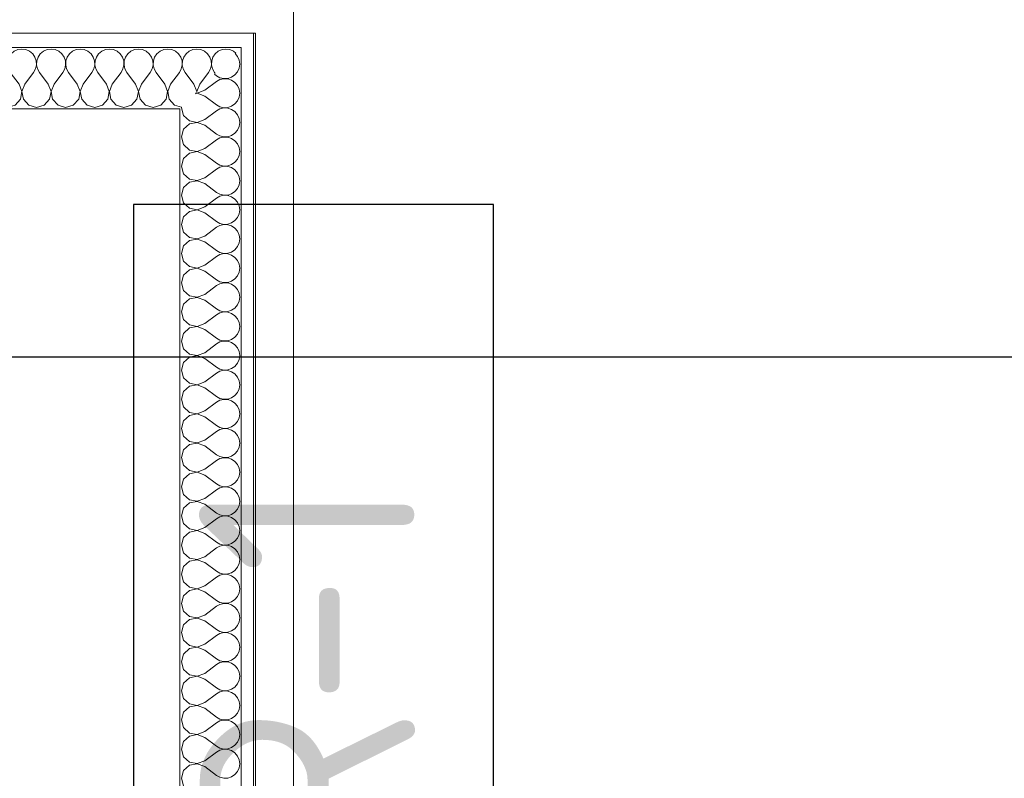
# Model space of a CAD drawing. Header units: millimetres. Extents: x -39149 to 267781, y -2340 to 58540.
# Tile 47 of 244: x 18067 to 18887, y 9629 to 10261. Entities that reach past the tile are written whole.
import ezdxf
from ezdxf.enums import TextEntityAlignment as Align

# ---------------------------------------------------------------- set-up
doc = ezdxf.new("R2010")
doc.units = ezdxf.units.MM
doc.header["$LTSCALE"] = 100
doc.header["$MEASUREMENT"] = 0
doc.linetypes.add('B0704', pattern=[150, 100, -50])
for name, color, linetype in [('22 C Binnenwanden', 7, 'Continuous'), ('22 C Binnenwanden Doorsnede-arcering', 7, 'Continuous'), ('22 C Binnenwanden Laagscheidingslijnen', 7, 'Continuous'), ('45 Plafond', 7, 'Continuous'), ('EL6131--_KG', 3, 'Continuous'), ('EL6311--_LICHT_BINNEN', 3, 'Continuous'), ('T Maatvoering 1_ 50', 7, 'Continuous')]:
    doc.layers.add(name, color=color, linetype=linetype)
doc.styles.add('BURO-018', font='isocp.shx', dxfattribs={"height": 180})

# ---------------------------------------------------------------- blocks, each defined once
blk = doc.blocks.new('Slab_152_7', base_point=(61.48, 11625))
at = {"layer": '45 Plafond', "color": 8, "linetype": 'Continuous', "lineweight": 0}
blk.add_lwpolyline([(61.48, 11625), (7161.48, 11625), (7161.48, 7850), (18261.48, 7850), (18261.48, 10250), (18050.2, 10250), (18050.2, 11625), (35849.88, 11625), (35849.88, 11399.97), (36099.88, 11399.97), (36099.88, 12175), (39053.15, 12175), (39053.15, 11445), (43211.48, 11445), (43211.48, 10132), (43211.48, 5466.07), (41411.48, 5466.07), (41411.48, 10199.65), (34211.48, 10199.65), (34211.48, 612.08, -0.138201), (61.48, 5162.88)], format="xyb", close=True, dxfattribs=at)
blk = doc.blocks.new('*X564')
at = {"layer": '22 C Binnenwanden Doorsnede-arcering', "color": 8, "linetype": 'Continuous', "lineweight": 0}
for p, q in [((18248.17, 10230.67), (18246.22, 10233.02)), ((18249.52, 10227.6), (18248.17, 10230.67)), ((18248.17, 10217.9), (18249.52, 10220.97)), ((18249.99, 10224.29), (18249.52, 10227.6)), ((18249.52, 10220.97), (18249.99, 10224.29)), ((18228.97, 10215.77), (18230.56, 10214.57)), ((18230.56, 10214.57), (18233.49, 10212.95)), ((18233.49, 10212.95), (18236.75, 10212.19)), ((18240.1, 10212.35), (18243.27, 10213.42)), ((18243.27, 10213.42), (18246.03, 10215.32)), ((18246.03, 10215.32), (18248.17, 10217.9)), ((18220.84, 10202.43), (18230.56, 10209.71)), ((18233.49, 10211.34), (18230.56, 10209.71)), ((18236.75, 10212.09), (18233.49, 10211.34)), ((18236.75, 10212.19), (18240.1, 10212.35)), ((18240.1, 10211.93), (18236.75, 10212.09)), ((18243.27, 10210.86), (18240.1, 10211.93)), ((18246.03, 10208.96), (18243.27, 10210.86)), ((18248.17, 10206.38), (18246.03, 10208.96)), ((18249.52, 10203.32), (18248.17, 10206.38)), ((18214.65, 10199.95), (18212.8, 10199.6)), ((18213.47, 10200.27), (18214.65, 10200.05)), ((18214.65, 10200.05), (18220.84, 10202.43)), ((18220.84, 10197.57), (18214.65, 10199.95)), ((18220.84, 10197.57), (18230.56, 10190.29)), ((18248.17, 10193.62), (18249.52, 10196.68)), ((18249.99, 10200), (18249.52, 10203.32)), ((18249.52, 10196.68), (18249.99, 10200)), ((18201.56, 10188.36), (18201.41, 10187.86)), ((18230.56, 10190.29), (18233.49, 10188.66)), ((18233.49, 10188.66), (18236.75, 10187.91)), ((18236.75, 10187.91), (18240.1, 10188.07)), ((18240.1, 10188.07), (18243.27, 10189.14)), ((18243.27, 10189.14), (18246.03, 10191.04)), ((18246.03, 10191.04), (18248.17, 10193.62)), ((18201.41, 10187.86), (18203.23, 10181.47)), ((18203.23, 10181.47), (18208.13, 10177)), ((18220.84, 10178.14), (18230.56, 10185.43)), ((18233.49, 10187.05), (18230.56, 10185.43)), ((18236.75, 10187.81), (18233.49, 10187.05)), ((18240.1, 10187.65), (18236.75, 10187.81)), ((18243.27, 10186.58), (18240.1, 10187.65)), ((18246.03, 10184.68), (18243.27, 10186.58)), ((18248.17, 10182.1), (18246.03, 10184.68)), ((18249.52, 10179.03), (18248.17, 10182.1)), ((18208.13, 10174.43), (18203.23, 10169.96)), ((18208.13, 10177), (18214.65, 10175.76)), ((18214.65, 10175.67), (18208.13, 10174.43)), ((18214.65, 10175.76), (18220.84, 10178.14)), ((18220.84, 10173.29), (18214.65, 10175.67)), ((18220.84, 10173.29), (18230.56, 10166)), ((18248.17, 10169.33), (18249.52, 10172.4)), ((18249.99, 10175.71), (18249.52, 10179.03)), ((18249.52, 10172.4), (18249.99, 10175.71)), ((18203.23, 10169.96), (18201.41, 10163.57)), ((18201.41, 10163.57), (18203.23, 10157.19)), ((18230.56, 10166), (18233.49, 10164.38)), ((18233.49, 10164.38), (18236.75, 10163.62)), ((18236.75, 10163.52), (18233.49, 10162.76)), ((18236.75, 10163.62), (18240.1, 10163.78)), ((18240.1, 10163.36), (18236.75, 10163.52)), ((18240.1, 10163.78), (18243.27, 10164.85)), ((18243.27, 10164.85), (18246.03, 10166.75)), ((18246.03, 10166.75), (18248.17, 10169.33)), ((18203.23, 10157.19), (18208.13, 10152.71)), ((18220.84, 10153.86), (18230.56, 10161.14)), ((18233.49, 10162.76), (18230.56, 10161.14)), ((18243.27, 10162.29), (18240.1, 10163.36)), ((18246.03, 10160.39), (18243.27, 10162.29)), ((18248.17, 10157.81), (18246.03, 10160.39)), ((18249.52, 10154.75), (18248.17, 10157.81)), ((18208.13, 10150.15), (18203.23, 10145.67)), ((18208.13, 10152.71), (18214.65, 10151.48)), ((18214.65, 10151.38), (18208.13, 10150.15)), ((18214.65, 10151.48), (18220.84, 10153.86)), ((18220.84, 10149), (18214.65, 10151.38)), ((18220.84, 10149), (18230.56, 10141.71)), ((18248.17, 10145.04), (18249.52, 10148.11)), ((18249.99, 10151.43), (18249.52, 10154.75)), ((18249.52, 10148.11), (18249.99, 10151.43)), ((18203.23, 10145.67), (18201.41, 10139.29)), ((18201.41, 10139.29), (18203.23, 10132.9)), ((18230.56, 10141.71), (18233.49, 10140.09)), ((18233.49, 10140.09), (18236.75, 10139.33)), ((18236.75, 10139.24), (18233.49, 10138.48)), ((18236.75, 10139.33), (18240.1, 10139.5)), ((18240.1, 10139.07), (18236.75, 10139.24)), ((18240.1, 10139.5), (18243.27, 10140.57)), ((18243.27, 10138), (18240.1, 10139.07)), ((18243.27, 10140.57), (18246.03, 10142.47)), ((18246.03, 10142.47), (18248.17, 10145.04)), ((18203.23, 10132.9), (18208.13, 10128.42)), ((18220.84, 10129.57), (18230.56, 10136.86)), ((18233.49, 10138.48), (18230.56, 10136.86)), ((18246.03, 10136.11), (18243.27, 10138)), ((18248.17, 10133.53), (18246.03, 10136.11)), ((18249.52, 10130.46), (18248.17, 10133.53)), ((18208.13, 10125.86), (18203.23, 10121.38)), ((18208.13, 10128.42), (18214.65, 10127.19)), ((18214.65, 10127.09), (18208.13, 10125.86)), ((18214.65, 10127.19), (18220.84, 10129.57)), ((18220.84, 10124.71), (18214.65, 10127.09)), ((18220.84, 10124.71), (18230.56, 10117.43)), ((18248.17, 10120.76), (18249.52, 10123.82)), ((18249.99, 10127.14), (18249.52, 10130.46)), ((18249.52, 10123.82), (18249.99, 10127.14)), ((18203.23, 10121.38), (18201.41, 10115)), ((18201.41, 10115), (18203.23, 10108.62)), ((18230.56, 10117.43), (18233.49, 10115.81)), ((18233.49, 10115.81), (18236.75, 10115.05)), ((18236.75, 10114.95), (18233.49, 10114.19)), ((18236.75, 10115.05), (18240.1, 10115.21)), ((18240.1, 10114.79), (18236.75, 10114.95)), ((18240.1, 10115.21), (18243.27, 10116.28)), ((18243.27, 10113.72), (18240.1, 10114.79)), ((18243.27, 10116.28), (18246.03, 10118.18)), ((18246.03, 10118.18), (18248.17, 10120.76)), ((18203.23, 10108.62), (18208.13, 10104.14)), ((18220.84, 10105.29), (18230.56, 10112.57)), ((18233.49, 10114.19), (18230.56, 10112.57)), ((18246.03, 10111.82), (18243.27, 10113.72)), ((18248.17, 10109.24), (18246.03, 10111.82)), ((18249.52, 10106.18), (18248.17, 10109.24)), ((18249.99, 10102.86), (18249.52, 10106.18)), ((18208.13, 10101.58), (18203.23, 10097.1)), ((18208.13, 10104.14), (18214.65, 10102.91)), ((18214.65, 10102.81), (18208.13, 10101.58)), ((18214.65, 10102.91), (18220.84, 10105.29)), ((18220.84, 10100.43), (18214.65, 10102.81)), ((18220.84, 10100.43), (18230.56, 10093.14)), ((18248.17, 10096.47), (18249.52, 10099.54)), ((18249.52, 10099.54), (18249.99, 10102.86)), ((18203.23, 10097.1), (18201.41, 10090.71)), ((18201.41, 10090.71), (18203.23, 10084.33)), ((18230.56, 10093.14), (18233.49, 10091.52)), ((18233.49, 10089.91), (18230.56, 10088.29)), ((18233.49, 10091.52), (18236.75, 10090.76)), ((18236.75, 10090.67), (18233.49, 10089.91)), ((18236.75, 10090.76), (18240.1, 10090.93)), ((18240.1, 10090.5), (18236.75, 10090.67)), ((18240.1, 10090.93), (18243.27, 10092)), ((18243.27, 10089.43), (18240.1, 10090.5)), ((18243.27, 10092), (18246.03, 10093.89)), ((18246.03, 10093.89), (18248.17, 10096.47)), ((18203.23, 10084.33), (18208.13, 10079.85)), ((18220.84, 10081), (18230.56, 10088.29)), ((18246.03, 10087.53), (18243.27, 10089.43)), ((18248.17, 10084.96), (18246.03, 10087.53)), ((18249.52, 10081.89), (18248.17, 10084.96)), ((18249.99, 10078.57), (18249.52, 10081.89)), ((18208.13, 10077.29), (18203.23, 10072.81)), ((18208.13, 10079.85), (18214.65, 10078.62)), ((18214.65, 10078.52), (18208.13, 10077.29)), ((18214.65, 10078.62), (18220.84, 10081)), ((18220.84, 10076.14), (18214.65, 10078.52)), ((18220.84, 10076.14), (18230.56, 10068.86)), ((18248.17, 10072.19), (18249.52, 10075.25)), ((18249.52, 10075.25), (18249.99, 10078.57)), ((18203.23, 10072.81), (18201.41, 10066.43)), ((18201.41, 10066.43), (18203.23, 10060.04)), ((18230.56, 10068.86), (18233.49, 10067.24)), ((18233.49, 10065.62), (18230.56, 10064)), ((18233.49, 10067.24), (18236.75, 10066.48)), ((18236.75, 10066.38), (18233.49, 10065.62)), ((18236.75, 10066.48), (18240.1, 10066.64)), ((18240.1, 10066.22), (18236.75, 10066.38)), ((18240.1, 10066.64), (18243.27, 10067.71)), ((18243.27, 10065.15), (18240.1, 10066.22)), ((18243.27, 10067.71), (18246.03, 10069.61)), ((18246.03, 10063.25), (18243.27, 10065.15)), ((18246.03, 10069.61), (18248.17, 10072.19)), ((18203.23, 10060.04), (18208.13, 10055.57)), ((18220.84, 10056.71), (18230.56, 10064)), ((18248.17, 10060.67), (18246.03, 10063.25)), ((18249.52, 10057.6), (18248.17, 10060.67)), ((18249.99, 10054.29), (18249.52, 10057.6)), ((18208.13, 10053), (18203.23, 10048.53)), ((18208.13, 10055.57), (18214.65, 10054.33)), ((18214.65, 10054.24), (18208.13, 10053)), ((18214.65, 10054.33), (18220.84, 10056.71)), ((18220.84, 10051.86), (18214.65, 10054.24)), ((18220.84, 10051.86), (18230.56, 10044.57)), ((18248.17, 10047.9), (18249.52, 10050.97)), ((18249.52, 10050.97), (18249.99, 10054.29)), ((18203.23, 10048.53), (18201.41, 10042.14)), ((18201.41, 10042.14), (18203.23, 10035.76)), ((18230.56, 10044.57), (18233.49, 10042.95)), ((18233.49, 10041.34), (18230.56, 10039.71)), ((18233.49, 10042.95), (18236.75, 10042.19)), ((18236.75, 10042.09), (18233.49, 10041.34)), ((18236.75, 10042.19), (18240.1, 10042.35)), ((18240.1, 10041.93), (18236.75, 10042.09)), ((18240.1, 10042.35), (18243.27, 10043.42)), ((18243.27, 10040.86), (18240.1, 10041.93)), ((18243.27, 10043.42), (18246.03, 10045.32)), ((18246.03, 10038.96), (18243.27, 10040.86)), ((18246.03, 10045.32), (18248.17, 10047.9)), ((18203.23, 10035.76), (18208.13, 10031.28)), ((18214.65, 10030.05), (18220.84, 10032.43)), ((18220.84, 10032.43), (18230.56, 10039.71)), ((18248.17, 10036.38), (18246.03, 10038.96)), ((18249.52, 10033.32), (18248.17, 10036.38)), ((18249.99, 10030), (18249.52, 10033.32)), ((18203.23, 10024.24), (18201.41, 10017.86)), ((18208.13, 10028.72), (18203.23, 10024.24)), ((18208.13, 10031.28), (18214.65, 10030.05)), ((18214.65, 10029.95), (18208.13, 10028.72)), ((18220.84, 10027.57), (18214.65, 10029.95)), ((18220.84, 10027.57), (18230.56, 10020.29)), ((18248.17, 10023.62), (18249.52, 10026.68)), ((18249.52, 10026.68), (18249.99, 10030)), ((18201.41, 10017.86), (18203.23, 10011.47)), ((18230.56, 10020.29), (18233.49, 10018.66)), ((18233.49, 10017.05), (18230.56, 10015.43)), ((18233.49, 10018.66), (18236.75, 10017.91)), ((18236.75, 10017.81), (18233.49, 10017.05)), ((18236.75, 10017.91), (18240.1, 10018.07)), ((18240.1, 10017.65), (18236.75, 10017.81)), ((18240.1, 10018.07), (18243.27, 10019.14)), ((18243.27, 10016.58), (18240.1, 10017.65)), ((18243.27, 10019.14), (18246.03, 10021.04)), ((18246.03, 10014.68), (18243.27, 10016.58)), ((18246.03, 10021.04), (18248.17, 10023.62)), ((18203.23, 10011.47), (18208.13, 10007)), ((18214.65, 10005.76), (18220.84, 10008.14)), ((18220.84, 10008.14), (18230.56, 10015.43)), ((18248.17, 10012.1), (18246.03, 10014.68)), ((18249.52, 10009.03), (18248.17, 10012.1)), ((18249.99, 10005.71), (18249.52, 10009.03)), ((18203.23, 9999.96), (18201.41, 9993.57)), ((18208.13, 10004.43), (18203.23, 9999.96)), ((18208.13, 10007), (18214.65, 10005.76)), ((18214.65, 10005.67), (18208.13, 10004.43)), ((18220.84, 10003.29), (18214.65, 10005.67)), ((18220.84, 10003.29), (18230.56, 9996)), ((18248.17, 9999.33), (18249.52, 10002.4)), ((18249.52, 10002.4), (18249.99, 10005.71)), ((18201.41, 9993.57), (18203.23, 9987.19)), ((18230.56, 9996), (18233.49, 9994.38)), ((18233.49, 9992.76), (18230.56, 9991.14)), ((18233.49, 9994.38), (18236.75, 9993.62)), ((18236.75, 9993.52), (18233.49, 9992.76)), ((18236.75, 9993.62), (18240.1, 9993.78)), ((18240.1, 9993.36), (18236.75, 9993.52)), ((18240.1, 9993.78), (18243.27, 9994.85)), ((18243.27, 9992.29), (18240.1, 9993.36)), ((18243.27, 9994.85), (18246.03, 9996.75)), ((18246.03, 9990.39), (18243.27, 9992.29)), ((18246.03, 9996.75), (18248.17, 9999.33)), ((18203.23, 9987.19), (18208.13, 9982.71)), ((18214.65, 9981.48), (18220.84, 9983.86)), ((18220.84, 9983.86), (18230.56, 9991.14)), ((18248.17, 9987.81), (18246.03, 9990.39)), ((18249.52, 9984.75), (18248.17, 9987.81)), ((18249.99, 9981.43), (18249.52, 9984.75)), ((18203.23, 9975.67), (18201.41, 9969.29)), ((18208.13, 9980.15), (18203.23, 9975.67)), ((18208.13, 9982.71), (18214.65, 9981.48)), ((18214.65, 9981.38), (18208.13, 9980.15)), ((18220.84, 9979), (18214.65, 9981.38)), ((18220.84, 9979), (18230.56, 9971.71)), ((18246.03, 9972.47), (18248.17, 9975.04)), ((18248.17, 9975.04), (18249.52, 9978.11)), ((18249.52, 9978.11), (18249.99, 9981.43)), ((18201.41, 9969.29), (18203.23, 9962.9)), ((18220.84, 9959.57), (18230.56, 9966.86)), ((18230.56, 9971.71), (18233.49, 9970.09)), ((18233.49, 9968.48), (18230.56, 9966.86)), ((18233.49, 9970.09), (18236.75, 9969.33)), ((18236.75, 9969.24), (18233.49, 9968.48)), ((18236.75, 9969.33), (18240.1, 9969.5)), ((18240.1, 9969.07), (18236.75, 9969.24)), ((18240.1, 9969.5), (18243.27, 9970.57)), ((18243.27, 9968), (18240.1, 9969.07)), ((18243.27, 9970.57), (18246.03, 9972.47)), ((18246.03, 9966.11), (18243.27, 9968)), ((18203.23, 9962.9), (18208.13, 9958.42)), ((18208.13, 9958.42), (18214.65, 9957.19)), ((18214.65, 9957.19), (18220.84, 9959.57)), ((18248.17, 9963.53), (18246.03, 9966.11)), ((18249.52, 9960.46), (18248.17, 9963.53)), ((18249.99, 9957.14), (18249.52, 9960.46)), ((18203.23, 9951.38), (18201.41, 9945)), ((18208.13, 9955.86), (18203.23, 9951.38)), ((18214.65, 9957.09), (18208.13, 9955.86)), ((18220.84, 9954.71), (18214.65, 9957.09)), ((18220.84, 9954.71), (18230.56, 9947.43)), ((18246.03, 9948.18), (18248.17, 9950.76)), ((18248.17, 9950.76), (18249.52, 9953.82)), ((18249.52, 9953.82), (18249.99, 9957.14)), ((18201.41, 9945), (18203.23, 9938.62)), ((18220.84, 9935.29), (18230.56, 9942.57)), ((18230.56, 9947.43), (18233.49, 9945.81)), ((18233.49, 9944.19), (18230.56, 9942.57)), ((18233.49, 9945.81), (18236.75, 9945.05)), ((18236.75, 9944.95), (18233.49, 9944.19)), ((18236.75, 9945.05), (18240.1, 9945.21)), ((18240.1, 9944.79), (18236.75, 9944.95)), ((18240.1, 9945.21), (18243.27, 9946.28)), ((18243.27, 9943.72), (18240.1, 9944.79)), ((18243.27, 9946.28), (18246.03, 9948.18)), ((18246.03, 9941.82), (18243.27, 9943.72)), ((18203.23, 9938.62), (18208.13, 9934.14)), ((18208.13, 9934.14), (18214.65, 9932.91)), ((18214.65, 9932.91), (18220.84, 9935.29)), ((18248.17, 9939.24), (18246.03, 9941.82)), ((18249.52, 9936.18), (18248.17, 9939.24)), ((18249.99, 9932.86), (18249.52, 9936.18)), ((18203.23, 9927.1), (18201.41, 9920.71)), ((18208.13, 9931.58), (18203.23, 9927.1)), ((18214.65, 9932.81), (18208.13, 9931.58)), ((18220.84, 9930.43), (18214.65, 9932.81)), ((18220.84, 9930.43), (18230.56, 9923.14)), ((18246.03, 9923.89), (18248.17, 9926.47)), ((18248.17, 9926.47), (18249.52, 9929.54)), ((18249.52, 9929.54), (18249.99, 9932.86)), ((18201.41, 9920.71), (18203.23, 9914.33)), ((18220.84, 9911), (18230.56, 9918.29)), ((18230.56, 9923.14), (18233.49, 9921.52)), ((18233.49, 9919.91), (18230.56, 9918.29)), ((18233.49, 9921.52), (18236.75, 9920.76)), ((18236.75, 9920.67), (18233.49, 9919.91)), ((18236.75, 9920.76), (18240.1, 9920.93)), ((18240.1, 9920.5), (18236.75, 9920.67)), ((18240.1, 9920.93), (18243.27, 9922)), ((18243.27, 9919.43), (18240.1, 9920.5)), ((18243.27, 9922), (18246.03, 9923.89)), ((18246.03, 9917.53), (18243.27, 9919.43)), ((18248.17, 9914.96), (18246.03, 9917.53)), ((18203.23, 9914.33), (18208.13, 9909.85)), ((18208.13, 9909.85), (18214.65, 9908.62)), ((18214.65, 9908.62), (18220.84, 9911)), ((18249.52, 9911.89), (18248.17, 9914.96)), ((18249.99, 9908.57), (18249.52, 9911.89)), ((18203.23, 9902.81), (18201.41, 9896.43)), ((18208.13, 9907.29), (18203.23, 9902.81)), ((18214.65, 9908.52), (18208.13, 9907.29)), ((18220.84, 9906.14), (18214.65, 9908.52)), ((18220.84, 9906.14), (18230.56, 9898.86)), ((18246.03, 9899.61), (18248.17, 9902.19)), ((18248.17, 9902.19), (18249.52, 9905.25)), ((18249.52, 9905.25), (18249.99, 9908.57)), ((18201.41, 9896.43), (18203.23, 9890.04)), ((18220.84, 9886.71), (18230.56, 9894)), ((18230.56, 9898.86), (18233.49, 9897.24)), ((18233.49, 9895.62), (18230.56, 9894)), ((18233.49, 9897.24), (18236.75, 9896.48)), ((18236.75, 9896.38), (18233.49, 9895.62)), ((18236.75, 9896.48), (18240.1, 9896.64)), ((18240.1, 9896.22), (18236.75, 9896.38)), ((18240.1, 9896.64), (18243.27, 9897.71)), ((18243.27, 9895.15), (18240.1, 9896.22)), ((18243.27, 9897.71), (18246.03, 9899.61)), ((18246.03, 9893.25), (18243.27, 9895.15)), ((18248.17, 9890.67), (18246.03, 9893.25)), ((18203.23, 9890.04), (18208.13, 9885.57)), ((18208.13, 9885.57), (18214.65, 9884.33)), ((18214.65, 9884.33), (18220.84, 9886.71)), ((18249.52, 9887.6), (18248.17, 9890.67)), ((18249.99, 9884.29), (18249.52, 9887.6)), ((18203.23, 9878.53), (18201.41, 9872.14)), ((18208.13, 9883), (18203.23, 9878.53)), ((18214.65, 9884.24), (18208.13, 9883)), ((18220.84, 9881.86), (18214.65, 9884.24)), ((18220.84, 9881.86), (18230.56, 9874.57)), ((18246.03, 9875.32), (18248.17, 9877.9)), ((18248.17, 9877.9), (18249.52, 9880.97)), ((18249.52, 9880.97), (18249.99, 9884.29)), ((18201.41, 9872.14), (18203.23, 9865.76)), ((18220.84, 9862.43), (18230.56, 9869.71)), ((18230.56, 9874.57), (18233.49, 9872.95)), ((18233.49, 9871.34), (18230.56, 9869.71)), ((18233.49, 9872.95), (18236.75, 9872.19)), ((18236.75, 9872.09), (18233.49, 9871.34)), ((18236.75, 9872.19), (18240.1, 9872.35)), ((18240.1, 9871.93), (18236.75, 9872.09)), ((18240.1, 9872.35), (18243.27, 9873.42)), ((18243.27, 9870.86), (18240.1, 9871.93)), ((18243.27, 9873.42), (18246.03, 9875.32)), ((18246.03, 9868.96), (18243.27, 9870.86)), ((18248.17, 9866.38), (18246.03, 9868.96)), ((18203.23, 9865.76), (18208.13, 9861.28)), ((18208.13, 9861.28), (18214.65, 9860.05)), ((18214.65, 9859.95), (18208.13, 9858.72)), ((18214.65, 9860.05), (18220.84, 9862.43)), ((18220.84, 9857.57), (18214.65, 9859.95)), ((18249.52, 9863.32), (18248.17, 9866.38)), ((18249.99, 9860), (18249.52, 9863.32)), ((18249.52, 9856.68), (18249.99, 9860)), ((18203.23, 9854.24), (18201.41, 9847.86)), ((18208.13, 9858.72), (18203.23, 9854.24)), ((18220.84, 9857.57), (18230.56, 9850.29)), ((18246.03, 9851.04), (18248.17, 9853.62)), ((18248.17, 9853.62), (18249.52, 9856.68)), ((18201.41, 9847.86), (18203.23, 9841.47)), ((18220.84, 9838.14), (18230.56, 9845.43)), ((18230.56, 9850.29), (18233.49, 9848.66)), ((18233.49, 9847.05), (18230.56, 9845.43)), ((18233.49, 9848.66), (18236.75, 9847.91)), ((18236.75, 9847.81), (18233.49, 9847.05)), ((18236.75, 9847.91), (18240.1, 9848.07)), ((18240.1, 9847.65), (18236.75, 9847.81)), ((18240.1, 9848.07), (18243.27, 9849.14)), ((18243.27, 9846.58), (18240.1, 9847.65)), ((18243.27, 9849.14), (18246.03, 9851.04)), ((18246.03, 9844.68), (18243.27, 9846.58)), ((18248.17, 9842.1), (18246.03, 9844.68)), ((18203.23, 9841.47), (18208.13, 9837)), ((18208.13, 9837), (18214.65, 9835.76)), ((18214.65, 9835.67), (18208.13, 9834.43)), ((18214.65, 9835.76), (18220.84, 9838.14)), ((18220.84, 9833.29), (18214.65, 9835.67)), ((18249.52, 9839.03), (18248.17, 9842.1)), ((18249.99, 9835.71), (18249.52, 9839.03)), ((18249.52, 9832.4), (18249.99, 9835.71)), ((18203.23, 9829.96), (18201.41, 9823.57)), ((18208.13, 9834.43), (18203.23, 9829.96)), ((18220.84, 9833.29), (18230.56, 9826)), ((18246.03, 9826.75), (18248.17, 9829.33)), ((18248.17, 9829.33), (18249.52, 9832.4)), ((18201.41, 9823.57), (18203.23, 9817.19)), ((18220.84, 9813.86), (18230.56, 9821.14)), ((18230.56, 9826), (18233.49, 9824.38)), ((18233.49, 9822.76), (18230.56, 9821.14)), ((18233.49, 9824.38), (18236.75, 9823.62)), ((18236.75, 9823.52), (18233.49, 9822.76)), ((18236.75, 9823.62), (18240.1, 9823.78)), ((18240.1, 9823.36), (18236.75, 9823.52)), ((18240.1, 9823.78), (18243.27, 9824.85)), ((18243.27, 9822.29), (18240.1, 9823.36)), ((18243.27, 9824.85), (18246.03, 9826.75)), ((18246.03, 9820.39), (18243.27, 9822.29)), ((18248.17, 9817.81), (18246.03, 9820.39)), ((18203.23, 9817.19), (18208.13, 9812.71)), ((18208.13, 9812.71), (18214.65, 9811.48)), ((18214.65, 9811.38), (18208.13, 9810.15)), ((18214.65, 9811.48), (18220.84, 9813.86)), ((18220.84, 9809), (18214.65, 9811.38)), ((18249.52, 9814.75), (18248.17, 9817.81)), ((18249.99, 9811.43), (18249.52, 9814.75)), ((18249.52, 9808.11), (18249.99, 9811.43)), ((18203.23, 9805.67), (18201.41, 9799.29)), ((18208.13, 9810.15), (18203.23, 9805.67)), ((18220.84, 9809), (18230.56, 9801.71)), ((18246.03, 9802.47), (18248.17, 9805.04)), ((18248.17, 9805.04), (18249.52, 9808.11)), ((18201.41, 9799.29), (18203.23, 9792.9)), ((18220.84, 9789.57), (18230.56, 9796.86)), ((18230.56, 9801.71), (18233.49, 9800.09)), ((18233.49, 9798.48), (18230.56, 9796.86)), ((18233.49, 9800.09), (18236.75, 9799.33)), ((18236.75, 9799.24), (18233.49, 9798.48)), ((18236.75, 9799.33), (18240.1, 9799.5)), ((18240.1, 9799.07), (18236.75, 9799.24)), ((18240.1, 9799.5), (18243.27, 9800.57)), ((18243.27, 9798), (18240.1, 9799.07)), ((18243.27, 9800.57), (18246.03, 9802.47)), ((18246.03, 9796.11), (18243.27, 9798)), ((18248.17, 9793.53), (18246.03, 9796.11)), ((18203.23, 9792.9), (18208.13, 9788.42)), ((18208.13, 9788.42), (18214.65, 9787.19)), ((18214.65, 9787.09), (18208.13, 9785.86)), ((18214.65, 9787.19), (18220.84, 9789.57)), ((18220.84, 9784.71), (18214.65, 9787.09)), ((18249.52, 9790.46), (18248.17, 9793.53)), ((18249.99, 9787.14), (18249.52, 9790.46)), ((18249.52, 9783.82), (18249.99, 9787.14)), ((18203.23, 9781.38), (18201.41, 9775)), ((18208.13, 9785.86), (18203.23, 9781.38)), ((18220.84, 9784.71), (18230.56, 9777.43)), ((18243.27, 9776.28), (18246.03, 9778.18)), ((18246.03, 9778.18), (18248.17, 9780.76)), ((18248.17, 9780.76), (18249.52, 9783.82)), ((18201.41, 9775), (18203.23, 9768.62)), ((18220.84, 9765.29), (18230.56, 9772.57)), ((18230.56, 9777.43), (18233.49, 9775.81)), ((18233.49, 9774.19), (18230.56, 9772.57)), ((18233.49, 9775.81), (18236.75, 9775.05)), ((18236.75, 9774.95), (18233.49, 9774.19)), ((18236.75, 9775.05), (18240.1, 9775.21)), ((18240.1, 9774.79), (18236.75, 9774.95)), ((18240.1, 9775.21), (18243.27, 9776.28)), ((18243.27, 9773.72), (18240.1, 9774.79)), ((18246.03, 9771.82), (18243.27, 9773.72)), ((18248.17, 9769.24), (18246.03, 9771.82)), ((18203.23, 9768.62), (18208.13, 9764.14)), ((18208.13, 9761.58), (18203.23, 9757.1)), ((18208.13, 9764.14), (18214.65, 9762.91)), ((18214.65, 9762.81), (18208.13, 9761.58)), ((18214.65, 9762.91), (18220.84, 9765.29)), ((18220.84, 9760.43), (18214.65, 9762.81)), ((18249.52, 9766.18), (18248.17, 9769.24)), ((18249.99, 9762.86), (18249.52, 9766.18)), ((18249.52, 9759.54), (18249.99, 9762.86)), ((18203.23, 9757.1), (18201.41, 9750.71)), ((18220.84, 9760.43), (18230.56, 9753.14)), ((18243.27, 9752), (18246.03, 9753.89)), ((18246.03, 9753.89), (18248.17, 9756.47)), ((18248.17, 9756.47), (18249.52, 9759.54)), ((18201.41, 9750.71), (18203.23, 9744.33)), ((18220.84, 9741), (18230.56, 9748.29)), ((18230.56, 9753.14), (18233.49, 9751.52)), ((18233.49, 9749.91), (18230.56, 9748.29)), ((18233.49, 9751.52), (18236.75, 9750.76)), ((18236.75, 9750.67), (18233.49, 9749.91)), ((18236.75, 9750.76), (18240.1, 9750.93)), ((18240.1, 9750.5), (18236.75, 9750.67)), ((18240.1, 9750.93), (18243.27, 9752)), ((18243.27, 9749.43), (18240.1, 9750.5)), ((18246.03, 9747.53), (18243.27, 9749.43)), ((18248.17, 9744.96), (18246.03, 9747.53)), ((18203.23, 9744.33), (18208.13, 9739.85)), ((18208.13, 9737.29), (18203.23, 9732.81)), ((18208.13, 9739.85), (18214.65, 9738.62)), ((18214.65, 9738.52), (18208.13, 9737.29)), ((18214.65, 9738.62), (18220.84, 9741)), ((18220.84, 9736.14), (18214.65, 9738.52)), ((18249.52, 9741.89), (18248.17, 9744.96)), ((18249.99, 9738.57), (18249.52, 9741.89)), ((18249.52, 9735.25), (18249.99, 9738.57)), ((18203.23, 9732.81), (18201.41, 9726.43)), ((18220.84, 9736.14), (18230.56, 9728.86)), ((18230.56, 9728.86), (18233.49, 9727.24)), ((18243.27, 9727.71), (18246.03, 9729.61)), ((18246.03, 9729.61), (18248.17, 9732.19)), ((18248.17, 9732.19), (18249.52, 9735.25)), ((18201.41, 9726.43), (18203.23, 9720.04)), ((18220.84, 9716.71), (18230.56, 9724)), ((18233.49, 9725.62), (18230.56, 9724)), ((18233.49, 9727.24), (18236.75, 9726.48)), ((18236.75, 9726.38), (18233.49, 9725.62)), ((18236.75, 9726.48), (18240.1, 9726.64)), ((18240.1, 9726.22), (18236.75, 9726.38)), ((18240.1, 9726.64), (18243.27, 9727.71)), ((18243.27, 9725.15), (18240.1, 9726.22)), ((18246.03, 9723.25), (18243.27, 9725.15)), ((18248.17, 9720.67), (18246.03, 9723.25)), ((18249.52, 9717.6), (18248.17, 9720.67)), ((18203.23, 9720.04), (18208.13, 9715.57)), ((18208.13, 9713), (18203.23, 9708.53)), ((18208.13, 9715.57), (18214.65, 9714.33)), ((18214.65, 9714.24), (18208.13, 9713)), ((18214.65, 9714.33), (18220.84, 9716.71)), ((18220.84, 9711.86), (18214.65, 9714.24)), ((18249.99, 9714.29), (18249.52, 9717.6)), ((18249.52, 9710.97), (18249.99, 9714.29)), ((18203.23, 9708.53), (18201.41, 9702.14)), ((18220.84, 9711.86), (18230.56, 9704.57)), ((18230.56, 9704.57), (18233.49, 9702.95)), ((18243.27, 9703.42), (18246.03, 9705.32)), ((18246.03, 9705.32), (18248.17, 9707.9)), ((18248.17, 9707.9), (18249.52, 9710.97)), ((18201.41, 9702.14), (18203.23, 9695.76)), ((18220.84, 9692.43), (18230.56, 9699.71)), ((18233.49, 9701.34), (18230.56, 9699.71)), ((18233.49, 9702.95), (18236.75, 9702.19)), ((18236.75, 9702.09), (18233.49, 9701.34)), ((18236.75, 9702.19), (18240.1, 9702.35)), ((18240.1, 9701.93), (18236.75, 9702.09)), ((18240.1, 9702.35), (18243.27, 9703.42)), ((18243.27, 9700.86), (18240.1, 9701.93)), ((18246.03, 9698.96), (18243.27, 9700.86)), ((18248.17, 9696.38), (18246.03, 9698.96)), ((18249.52, 9693.32), (18248.17, 9696.38)), ((18203.23, 9695.76), (18208.13, 9691.28)), ((18208.13, 9688.72), (18203.23, 9684.24)), ((18208.13, 9691.28), (18214.65, 9690.05)), ((18214.65, 9689.95), (18208.13, 9688.72)), ((18214.65, 9690.05), (18220.84, 9692.43)), ((18220.84, 9687.57), (18214.65, 9689.95)), ((18249.99, 9690), (18249.52, 9693.32)), ((18249.52, 9686.68), (18249.99, 9690)), ((18203.23, 9684.24), (18201.41, 9677.86)), ((18220.84, 9687.57), (18230.56, 9680.29)), ((18230.56, 9680.29), (18233.49, 9678.66)), ((18243.27, 9679.14), (18246.03, 9681.04)), ((18246.03, 9681.04), (18248.17, 9683.62)), ((18248.17, 9683.62), (18249.52, 9686.68)), ((18201.41, 9677.86), (18203.23, 9671.47)), ((18203.23, 9671.47), (18208.13, 9667)), ((18220.84, 9668.14), (18230.56, 9675.43)), ((18233.49, 9677.05), (18230.56, 9675.43)), ((18233.49, 9678.66), (18236.75, 9677.91)), ((18236.75, 9677.81), (18233.49, 9677.05)), ((18236.75, 9677.91), (18240.1, 9678.07)), ((18240.1, 9677.65), (18236.75, 9677.81)), ((18240.1, 9678.07), (18243.27, 9679.14)), ((18243.27, 9676.58), (18240.1, 9677.65)), ((18246.03, 9674.68), (18243.27, 9676.58)), ((18248.17, 9672.1), (18246.03, 9674.68)), ((18249.52, 9669.03), (18248.17, 9672.1)), ((18208.13, 9664.43), (18203.23, 9659.96)), ((18208.13, 9667), (18214.65, 9665.76)), ((18214.65, 9665.67), (18208.13, 9664.43)), ((18214.65, 9665.76), (18220.84, 9668.14)), ((18220.84, 9663.29), (18214.65, 9665.67)), ((18220.84, 9663.29), (18230.56, 9656)), ((18249.99, 9665.71), (18249.52, 9669.03)), ((18249.52, 9662.4), (18249.99, 9665.71)), ((18203.23, 9659.96), (18201.41, 9653.57)), ((18230.56, 9656), (18233.49, 9654.38)), ((18243.27, 9654.85), (18246.03, 9656.75)), ((18246.03, 9656.75), (18248.17, 9659.33)), ((18248.17, 9659.33), (18249.52, 9662.4)), ((18201.41, 9653.57), (18203.23, 9647.19)), ((18203.23, 9647.19), (18208.13, 9642.71)), ((18220.84, 9643.86), (18230.56, 9651.14)), ((18233.49, 9652.76), (18230.56, 9651.14)), ((18233.49, 9654.38), (18236.75, 9653.62)), ((18236.75, 9653.52), (18233.49, 9652.76)), ((18236.75, 9653.62), (18240.1, 9653.78)), ((18240.1, 9653.36), (18236.75, 9653.52)), ((18240.1, 9653.78), (18243.27, 9654.85)), ((18243.27, 9652.29), (18240.1, 9653.36)), ((18246.03, 9650.39), (18243.27, 9652.29)), ((18248.17, 9647.81), (18246.03, 9650.39)), ((18249.52, 9644.75), (18248.17, 9647.81)), ((18208.13, 9640.15), (18203.23, 9635.67)), ((18208.13, 9642.71), (18214.65, 9641.48)), ((18214.65, 9641.38), (18208.13, 9640.15)), ((18214.65, 9641.48), (18220.84, 9643.86)), ((18220.84, 9639), (18214.65, 9641.38)), ((18220.84, 9639), (18230.56, 9631.71)), ((18249.99, 9641.43), (18249.52, 9644.75)), ((18249.52, 9638.11), (18249.99, 9641.43)), ((18203.23, 9635.67), (18201.41, 9629.29)), ((18230.56, 9631.71), (18233.49, 9630.09)), ((18240.1, 9629.5), (18243.27, 9630.57)), ((18243.27, 9630.57), (18246.03, 9632.47)), ((18246.03, 9632.47), (18248.17, 9635.04)), ((18248.17, 9635.04), (18249.52, 9638.11)), ((18201.41, 9629.29), (18203.23, 9622.9)), ((18233.49, 9630.09), (18236.75, 9629.33)), ((18236.75, 9629.33), (18240.1, 9629.5))]:
    blk.add_line(p, q, dxfattribs=at)
blk = doc.blocks.new('Wall_84_7', base_point=(18200.2, 7913))
at = {"layer": '22 C Binnenwanden', "color": 8, "linetype": 'Continuous', "lineweight": 0}
for p, q in [((18263.2, 7850), (18263.2, 10250)), ((18200.2, 10187), (18200.2, 7913))]:
    blk.add_line(p, q, dxfattribs=at)
at = {"layer": '22 C Binnenwanden Laagscheidingslijnen', "color": 8, "linetype": 'Continuous', "lineweight": 0}
blk.add_line((18251.2, 7862), (18251.2, 10238), dxfattribs=at)
at = {"layer": '22 C Binnenwanden', "color": 1, "lineweight": 0}
blk.add_blockref('*X564', (0, 0), dxfattribs=at)
blk = doc.blocks.new('*X566')
at = {"layer": '22 C Binnenwanden Doorsnede-arcering', "color": 8, "linetype": 'Continuous', "lineweight": 0}
for p, q in [((18050.67, 10234.97), (18050.2, 10235.18)), ((18053.25, 10232.83), (18050.67, 10234.97)), ((18055.15, 10230.07), (18053.25, 10232.83)), ((18056.22, 10226.9), (18055.15, 10230.07)), ((18057.71, 10230.07), (18056.64, 10226.9)), ((18059.61, 10232.83), (18057.71, 10230.07)), ((18062.19, 10234.97), (18059.61, 10232.83)), ((18065.25, 10236.32), (18062.19, 10234.97)), ((18068.57, 10236.79), (18065.25, 10236.32)), ((18071.89, 10236.32), (18068.57, 10236.79)), ((18074.96, 10234.97), (18071.89, 10236.32)), ((18077.53, 10232.83), (18074.96, 10234.97)), ((18079.43, 10230.07), (18077.53, 10232.83)), ((18080.5, 10226.9), (18079.43, 10230.07)), ((18082, 10230.07), (18080.93, 10226.9)), ((18083.89, 10232.83), (18082, 10230.07)), ((18086.47, 10234.97), (18083.89, 10232.83)), ((18089.54, 10236.32), (18086.47, 10234.97)), ((18092.86, 10236.79), (18089.54, 10236.32)), ((18096.18, 10236.32), (18092.86, 10236.79)), ((18099.24, 10234.97), (18096.18, 10236.32)), ((18101.82, 10232.83), (18099.24, 10234.97)), ((18103.72, 10230.07), (18101.82, 10232.83)), ((18104.79, 10226.9), (18103.72, 10230.07)), ((18106.28, 10230.07), (18105.21, 10226.9)), ((18108.18, 10232.83), (18106.28, 10230.07)), ((18110.76, 10234.97), (18108.18, 10232.83)), ((18113.82, 10236.32), (18110.76, 10234.97)), ((18117.14, 10236.79), (18113.82, 10236.32)), ((18120.46, 10236.32), (18117.14, 10236.79)), ((18123.53, 10234.97), (18120.46, 10236.32)), ((18126.11, 10232.83), (18123.53, 10234.97)), ((18128, 10230.07), (18126.11, 10232.83)), ((18129.07, 10226.9), (18128, 10230.07)), ((18130.57, 10230.07), (18129.5, 10226.9)), ((18132.47, 10232.83), (18130.57, 10230.07)), ((18135.04, 10234.97), (18132.47, 10232.83)), ((18138.11, 10236.32), (18135.04, 10234.97)), ((18141.43, 10236.79), (18138.11, 10236.32)), ((18144.75, 10236.32), (18141.43, 10236.79)), ((18147.81, 10234.97), (18144.75, 10236.32)), ((18150.39, 10232.83), (18147.81, 10234.97)), ((18152.29, 10230.07), (18150.39, 10232.83)), ((18153.36, 10226.9), (18152.29, 10230.07)), ((18154.85, 10230.07), (18153.78, 10226.9)), ((18156.75, 10232.83), (18154.85, 10230.07)), ((18159.33, 10234.97), (18156.75, 10232.83)), ((18162.4, 10236.32), (18159.33, 10234.97)), ((18165.71, 10236.79), (18162.4, 10236.32)), ((18169.03, 10236.32), (18165.71, 10236.79)), ((18172.1, 10234.97), (18169.03, 10236.32)), ((18174.68, 10232.83), (18172.1, 10234.97)), ((18176.58, 10230.07), (18174.68, 10232.83)), ((18177.65, 10226.9), (18176.58, 10230.07)), ((18179.14, 10230.07), (18178.07, 10226.9)), ((18181.04, 10232.83), (18179.14, 10230.07)), ((18183.62, 10234.97), (18181.04, 10232.83)), ((18186.68, 10236.32), (18183.62, 10234.97)), ((18190, 10236.79), (18186.68, 10236.32)), ((18193.32, 10236.32), (18190, 10236.79)), ((18196.38, 10234.97), (18193.32, 10236.32)), ((18198.96, 10232.83), (18196.38, 10234.97)), ((18200.86, 10230.07), (18198.96, 10232.83)), ((18201.93, 10226.9), (18200.86, 10230.07)), ((18203.42, 10230.07), (18202.35, 10226.9)), ((18205.32, 10232.83), (18203.42, 10230.07)), ((18207.9, 10234.97), (18205.32, 10232.83)), ((18210.97, 10236.32), (18207.9, 10234.97)), ((18214.29, 10236.79), (18210.97, 10236.32)), ((18217.6, 10236.32), (18214.29, 10236.79)), ((18220.67, 10234.97), (18217.6, 10236.32)), ((18223.25, 10232.83), (18220.67, 10234.97)), ((18225.15, 10230.07), (18223.25, 10232.83)), ((18226.22, 10226.9), (18225.15, 10230.07)), ((18227.71, 10230.07), (18226.64, 10226.9)), ((18229.61, 10232.83), (18227.71, 10230.07)), ((18232.19, 10234.97), (18229.61, 10232.83)), ((18235.25, 10236.32), (18232.19, 10234.97)), ((18238.57, 10236.79), (18235.25, 10236.32)), ((18241.89, 10236.32), (18238.57, 10236.79)), ((18244.96, 10234.97), (18241.89, 10236.32)), ((18246.71, 10233.51), (18244.96, 10234.97)), ((18055.62, 10220.29), (18056.38, 10223.55)), ((18056.38, 10223.55), (18056.22, 10226.9)), ((18056.64, 10226.9), (18056.48, 10223.55)), ((18056.48, 10223.55), (18057.24, 10220.29)), ((18079.91, 10220.29), (18080.67, 10223.55)), ((18080.67, 10223.55), (18080.5, 10226.9)), ((18080.93, 10226.9), (18080.76, 10223.55)), ((18080.76, 10223.55), (18081.52, 10220.29)), ((18104.19, 10220.29), (18104.95, 10223.55)), ((18104.95, 10223.55), (18104.79, 10226.9)), ((18105.21, 10226.9), (18105.05, 10223.55)), ((18105.05, 10223.55), (18105.81, 10220.29)), ((18128.48, 10220.29), (18129.24, 10223.55)), ((18129.24, 10223.55), (18129.07, 10226.9)), ((18129.5, 10226.9), (18129.33, 10223.55)), ((18129.33, 10223.55), (18130.09, 10220.29)), ((18152.76, 10220.29), (18153.52, 10223.55)), ((18153.52, 10223.55), (18153.36, 10226.9)), ((18153.78, 10226.9), (18153.62, 10223.55)), ((18153.62, 10223.55), (18154.38, 10220.29)), ((18177.05, 10220.29), (18177.81, 10223.55)), ((18177.81, 10223.55), (18177.65, 10226.9)), ((18178.07, 10226.9), (18177.91, 10223.55)), ((18177.91, 10223.55), (18178.66, 10220.29)), ((18201.34, 10220.29), (18202.09, 10223.55)), ((18202.09, 10223.55), (18201.93, 10226.9)), ((18202.35, 10226.9), (18202.19, 10223.55)), ((18202.19, 10223.55), (18202.95, 10220.29)), ((18225.62, 10220.29), (18226.38, 10223.55)), ((18226.38, 10223.55), (18226.22, 10226.9)), ((18226.64, 10226.9), (18226.48, 10223.55)), ((18226.48, 10223.55), (18227.24, 10220.29)), ((18050.2, 10212.29), (18054, 10217.36)), ((18054, 10217.36), (18055.62, 10220.29)), ((18057.24, 10220.29), (18058.86, 10217.36)), ((18066.14, 10207.64), (18058.86, 10217.36)), ((18071, 10207.64), (18078.29, 10217.36)), ((18078.29, 10217.36), (18079.91, 10220.29)), ((18081.52, 10220.29), (18083.14, 10217.36)), ((18090.43, 10207.64), (18083.14, 10217.36)), ((18095.29, 10207.64), (18102.57, 10217.36)), ((18102.57, 10217.36), (18104.19, 10220.29)), ((18105.81, 10220.29), (18107.43, 10217.36)), ((18114.71, 10207.64), (18107.43, 10217.36)), ((18119.57, 10207.64), (18126.86, 10217.36)), ((18126.86, 10217.36), (18128.48, 10220.29)), ((18130.09, 10220.29), (18131.71, 10217.36)), ((18139, 10207.64), (18131.71, 10217.36)), ((18143.86, 10207.64), (18151.14, 10217.36)), ((18151.14, 10217.36), (18152.76, 10220.29)), ((18154.38, 10220.29), (18156, 10217.36)), ((18163.29, 10207.64), (18156, 10217.36)), ((18168.14, 10207.64), (18175.43, 10217.36)), ((18175.43, 10217.36), (18177.05, 10220.29)), ((18178.66, 10220.29), (18180.29, 10217.36)), ((18187.57, 10207.64), (18180.29, 10217.36)), ((18192.43, 10207.64), (18199.71, 10217.36)), ((18199.71, 10217.36), (18201.34, 10220.29)), ((18202.95, 10220.29), (18204.57, 10217.36)), ((18211.86, 10207.64), (18204.57, 10217.36)), ((18216.71, 10207.64), (18224, 10217.36)), ((18224, 10217.36), (18225.62, 10220.29)), ((18227.24, 10220.29), (18228.86, 10217.36)), ((18229.59, 10216.39), (18228.86, 10217.36)), ((18068.52, 10201.45), (18066.14, 10207.64)), ((18071, 10207.64), (18068.62, 10201.45)), ((18092.81, 10201.45), (18090.43, 10207.64)), ((18095.29, 10207.64), (18092.91, 10201.45)), ((18117.09, 10201.45), (18114.71, 10207.64)), ((18119.57, 10207.64), (18117.19, 10201.45)), ((18141.38, 10201.45), (18139, 10207.64)), ((18143.86, 10207.64), (18141.48, 10201.45)), ((18165.67, 10201.45), (18163.29, 10207.64)), ((18168.14, 10207.64), (18165.76, 10201.45)), ((18189.95, 10201.45), (18187.57, 10207.64)), ((18192.43, 10207.64), (18190.05, 10201.45)), ((18214.24, 10201.45), (18211.86, 10207.64)), ((18216.71, 10207.64), (18214.33, 10201.45)), ((18067.29, 10194.93), (18068.52, 10201.45)), ((18068.62, 10201.45), (18069.85, 10194.93)), ((18091.58, 10194.93), (18092.81, 10201.45)), ((18092.91, 10201.45), (18094.14, 10194.93)), ((18115.86, 10194.93), (18117.09, 10201.45)), ((18117.19, 10201.45), (18118.42, 10194.93)), ((18140.15, 10194.93), (18141.38, 10201.45)), ((18141.48, 10201.45), (18142.71, 10194.93)), ((18164.43, 10194.93), (18165.67, 10201.45)), ((18165.76, 10201.45), (18167, 10194.93)), ((18188.72, 10194.93), (18189.95, 10201.45)), ((18190.05, 10201.45), (18191.28, 10194.93)), ((18214.14, 10200.94), (18214.24, 10201.45)), ((18214.33, 10201.45), (18214.38, 10201.18)), ((18050.2, 10189.98), (18056.43, 10188.21)), ((18056.43, 10188.21), (18062.81, 10190.03)), ((18062.81, 10190.03), (18067.29, 10194.93)), ((18069.85, 10194.93), (18074.33, 10190.03)), ((18074.33, 10190.03), (18080.71, 10188.21)), ((18080.71, 10188.21), (18087.1, 10190.03)), ((18087.1, 10190.03), (18091.58, 10194.93)), ((18094.14, 10194.93), (18098.62, 10190.03)), ((18098.62, 10190.03), (18105, 10188.21)), ((18105, 10188.21), (18111.38, 10190.03)), ((18111.38, 10190.03), (18115.86, 10194.93)), ((18118.42, 10194.93), (18122.9, 10190.03)), ((18122.9, 10190.03), (18129.29, 10188.21)), ((18129.29, 10188.21), (18135.67, 10190.03)), ((18135.67, 10190.03), (18140.15, 10194.93)), ((18142.71, 10194.93), (18147.19, 10190.03)), ((18147.19, 10190.03), (18153.57, 10188.21)), ((18153.57, 10188.21), (18159.96, 10190.03)), ((18159.96, 10190.03), (18164.43, 10194.93)), ((18167, 10194.93), (18171.47, 10190.03)), ((18171.47, 10190.03), (18177.86, 10188.21)), ((18177.86, 10188.21), (18184.24, 10190.03)), ((18184.24, 10190.03), (18188.72, 10194.93)), ((18191.28, 10194.93), (18195.76, 10190.03)), ((18195.76, 10190.03), (18201.58, 10188.38))]:
    blk.add_line(p, q, dxfattribs=at)
blk = doc.blocks.new('Wall_85_7', base_point=(18200.2, 10187))
at = {"layer": '22 C Binnenwanden', "color": 8, "linetype": 'Continuous', "lineweight": 0}
for p, q in [((18263.2, 10250), (18050.2, 10250)), ((18050.2, 10250), (18050.2, 10187)), ((18050.2, 10187), (18200.2, 10187))]:
    blk.add_line(p, q, dxfattribs=at)
at = {"layer": '22 C Binnenwanden Laagscheidingslijnen', "color": 8, "linetype": 'Continuous', "lineweight": 0}
blk.add_line((18251.2, 10238), (18050.2, 10238), dxfattribs=at)
at = {"layer": '22 C Binnenwanden', "color": 1, "lineweight": 0}
blk.add_blockref('*X566', (0, 0), dxfattribs=at)
blk = doc.blocks.new('E00113')
at = {"color": 0, "linetype": 'Continuous'}
for p, q in [((-5, 4), (-5, 1)), ((5, 4), (-5, 4)), ((5, 1), (5, 4)), ((-5, 1), (5, 1))]:
    blk.add_line(p, q, dxfattribs=at)
at = {"color": 0, "linetype": 'Continuous', "style": 'BURO-018'}
for tag, p in [('TEXT1', (0, 6)), ('TEXT2', (0, 2.5))]:
    blk.add_attdef(tag, text='', height=1.8, dxfattribs=at).set_placement(p, align=Align.MIDDLE)
at = {"color": 0, "linetype": 'Continuous', "style": 'BURO-018', "flags": 1}
blk.add_attdef('ARTICLECODE', text='', height=1.8, dxfattribs=at).set_placement((0, 0), align=Align.MIDDLE)

msp = doc.modelspace()

# ---------------------------------------------------------------- linework, layer by layer
at = {"layer": 'EL6131--_KG', "linetype": 'Continuous'}
msp.add_line((17736.48, 9980.35), (29776.48, 9980.35), dxfattribs=at)
at = {"layer": 'T Maatvoering 1_ 50', "color": 8, "linetype": 'B0704', "lineweight": 0}
msp.add_line((18294.81, 7813.99), (18294.81, 10272.56), dxfattribs=at)

# ---------------------------------------------------------------- block references
at = {"layer": '22 C Binnenwanden', "color": 1, "lineweight": 0}
for name, p in [('Wall_85_7', (18200.2, 10187)), ('Wall_84_7', (18200.2, 7913))]:
    msp.add_blockref(name, p, dxfattribs=at)
at = {"layer": '45 Plafond', "color": 252, "linetype": 'Continuous', "lineweight": 0}
msp.add_blockref('Slab_152_7', (61.48, 11625), dxfattribs=at)
at = {"layer": 'EL6311--_LICHT_BINNEN', "linetype": 'Continuous'}
ref = msp.add_blockref('E00113', (18061.48, 9607.44), dxfattribs=dict(at, xscale=100, yscale=100, zscale=100, rotation=270))
ref.add_attrib('TEXT2', 'BR-1', dxfattribs={"layer": '0', "color": 0, "linetype": 'ByBlock', "height": 180, "rotation": 90, "style": 'BURO-018'}).set_placement((18306.04, 9649.14), align=Align.MIDDLE)

doc.saveas('drawing.dxf')
